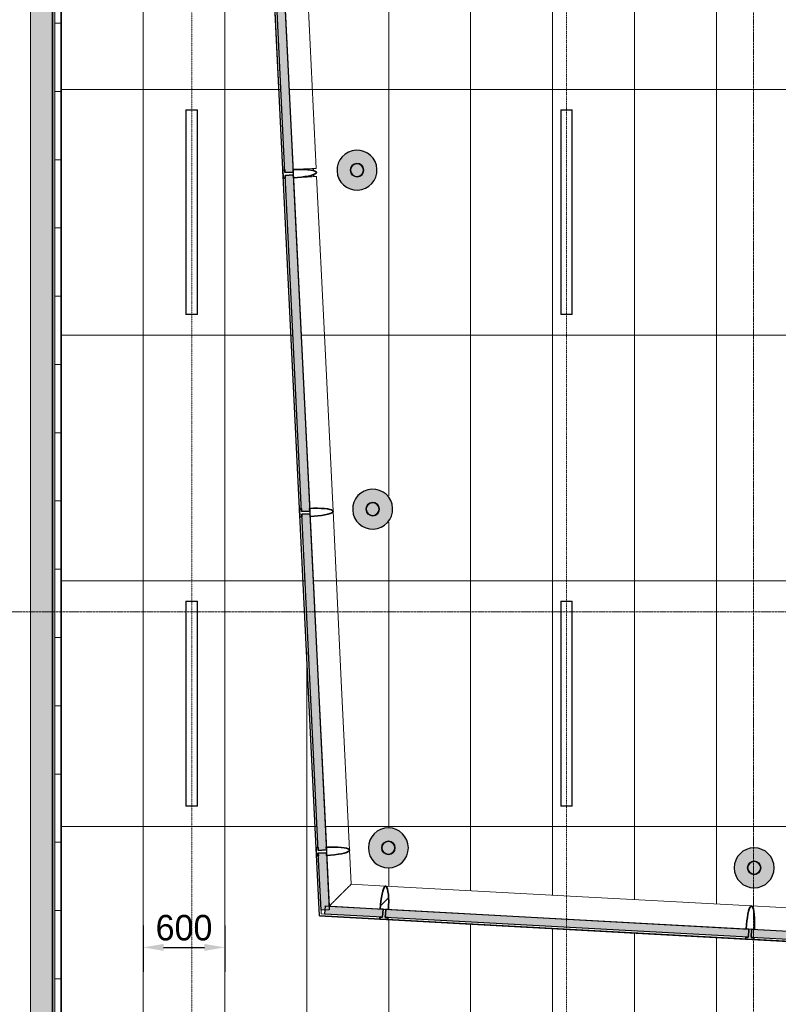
# Model space of a CAD drawing. Header units: millimetres. Extents: x 3625 to 171676, y -65096 to 217166.
# Tile 173 of 256: x 51195 to 56753, y 5453 to 12665. Entities that reach past the tile are written whole.
import ezdxf

# ---------------------------------------------------------------- set-up
doc = ezdxf.new("R2010")
doc.units = ezdxf.units.MM
doc.linetypes.add('gestippeld-fijn', pattern=[3, 1.5, -1.5])
doc.linetypes.add('stramien', pattern=[22.225, 12.7, -3.175, 3.175, -3.175])
for name, color, linetype, lineweight in [('A-ANNO-DIMS', 1, 'Continuous', 18), ('A-CLNG-SUSP', 5, 'Continuous', 25), ('A-DETL', 5, 'Continuous', 13), ('A-GENM', 6, 'Continuous', 18), ('A-GLAZ', 6, 'Continuous', 18), ('A-GLAZ-CWMG', 3, 'Continuous', 18), ('A-ROOF', 4, 'Continuous', 18), ('A-ROOF-PATT', 8, 'Continuous', 18), ('S-COLS', 6, 'Continuous', 18), ('S-GRID', 1, 'Continuous', 18)]:
    doc.layers.add(name, color=color, linetype=linetype, lineweight=lineweight)
doc.layers.add('ATN Houtenlatten plafond moduul 600x1200 mm', color=20, linetype='Continuous')
doc.styles.add('Frutiger_3', font='txt', dxfattribs={"height": 186.571782})
doc.dimstyles.new('00_KU_2_5mm_-_pijl', dxfattribs={"dimscale": 304.8, "dimtxt": 250, "dimasz": 0.492126, "dimexe": 0.590551, "dimexo": 0.0625, "dimgap": 0.164042, "dimtad": 1, "dimdec": 0, "dimzin": 0, "dimdsep": 46, "dimtxsty": 'Frutiger_3', "dimsah": 1, "dimcen": 0.09, "dimdle": 0.590551, "dimazin": 0, "dimtfac": 1, "dimtdec": 0, "dimtix": 1, "dimtmove": 0, "dimatfit": 3, "dimfxl": 0.590551, "dimfxlon": 1, "dimtvp": 1, "dimtolj": 1, "dimtzin": 0, "dimarcsym": 2})

# ---------------------------------------------------------------- blocks, each defined once
blk = doc.blocks.new('28_ABT-C_staal_hout kolom RV - gelam_ houten kolom $150-300-150 kwal GL32H-2892880-Plotview plafond eerste Verdieping - 1 op 100')
at = {"layer": 'S-COLS', "lineweight": 5}
h = blk.add_hatch(color=256, dxfattribs=at)
h.paths.add_polyline_path([(0, -146.5), (37.9, -141.5), (73.3, -126.9), (103.6, -103.6), (126.9, -73.3), (141.8, -35.9), (146.5, 0), (141.5, 37.9), (126.9, 73.3), (103.6, 103.6), (73.3, 126.9), (37.9, 141.5), (0, 146.5), (-37.9, 141.5), (-73.3, 126.9), (-103.6, 103.6), (-126.9, 73.3), (-141.5, 37.9), (-146.5, 0), (-141.5, -37.9), (-126.9, -73.3), (-103.6, -103.6), (-73.3, -126.9), (-37.9, -141.5)], flags=0)
h.paths.add_polyline_path([(0, -50.8), (-13.1, -49.1), (-25.4, -44), (-35.9, -35.9), (-45, -22.9), (-49.2, -11.9), (-50.8, 0), (-47.9, 16), (-44, 25.4), (-32.4, 38.6), (-22.9, 45), (-11.9, 49.2), (0, 50.8), (13.1, 49.1), (25.4, 44), (38.6, 32.4), (45, 22.9), (49.2, 11.9), (50.8, 0), (49.1, -13.1), (44, -25.4), (32.4, -38.6), (22.9, -45), (11.9, -49.2)], flags=0)
h.paths.add_polyline_path([(0, -45.8), (12.4, -44), (24.4, -38.5), (32.4, -32.4), (39.7, -22.9), (44.2, -11.9), (45.8, 0), (44, 12.4), (37.7, 25.4), (32.4, 32.4), (22.9, 39.7), (11.9, 44.2), (0, 45.8), (-13.1, 43.7), (-25.4, 37.7), (-32.4, 32.4), (-39.7, 22.9), (-44.2, 11.9), (-45.8, 0), (-43.7, -13.1), (-39.7, -22.9), (-29.9, -34.3), (-22.9, -39.7), (-11.9, -44.2)], flags=0)
at = {"layer": 'S-COLS', "color": 250, "lineweight": 25}
for start, end in [(0, 180), (180, 0)]:
    blk.add_arc((0, 0), 146.5, start, end, dxfattribs=at)
at = {"layer": 'S-COLS', "color": 170, "lineweight": 5}
for radius, start, end in [(50.8, 0, 180), (50.8, 180, 0), (45.8, 0, 180), (45.8, 180, 0)]:
    blk.add_arc((0, 0), radius, start, end, dxfattribs=at)
blk = doc.blocks.new('28_ABT-C_staal_hout kolom RV - gelam_ houten kolom $150-300-150 kwal GL32H-2892883-Plotview plafond eerste Verdieping - 1 op 100')
at = {"layer": 'S-COLS', "lineweight": 5}
h = blk.add_hatch(color=256, dxfattribs=at)
h.paths.add_polyline_path([(0, -146.5), (37.9, -141.5), (73.3, -126.9), (103.6, -103.6), (126.9, -73.3), (141.5, -37.9), (146.5, 0), (141.5, 37.9), (126.9, 73.3), (103.6, 103.6), (73.3, 126.9), (37.9, 141.5), (0, 146.5), (-37.9, 141.5), (-73.3, 126.9), (-103.6, 103.6), (-126.9, 73.3), (-141.5, 37.9), (-146.5, 0), (-141.5, -37.9), (-126.9, -73.3), (-103.6, -103.6), (-73.3, -126.9), (-37.9, -141.5)], flags=0)
h.paths.add_polyline_path([(0, -50.8), (-13.1, -49.1), (-25.4, -44), (-35.9, -35.9), (-45.1, -22.6), (-49.3, -11.6), (-50.8, 0.2), (-47.7, 16.5), (-43.6, 25.9), (-32.5, 38.6), (-21.3, 45.7), (-11.6, 49.3), (0.2, 50.8), (13.1, 49.1), (26.7, 43), (35.9, 35.9), (45.1, 22.6), (49.1, 13.1), (50.8, -0.2), (49.1, -13.1), (44, -25.4), (35.9, -35.9), (22.6, -45.1), (11.6, -49.3)], flags=0)
h.paths.add_polyline_path([(0, -45.8), (13.7, -43.5), (24.4, -38.5), (32.4, -32.4), (39.7, -22.9), (44.2, -11.9), (45.3, 3.5), (43.5, 13.7), (37.5, 25.7), (32.4, 32.4), (22.9, 39.7), (11.9, 44.2), (-0.2, 45.8), (-13.4, 43.6), (-25.7, 37.5), (-32.8, 31.9), (-39.7, 22.9), (-44.2, 11.9), (-45.3, -3.5), (-43.5, -13.7), (-38.7, -24.2), (-32.4, -32.4), (-22.9, -39.7), (-11.9, -44.2)], flags=0)
at = {"layer": 'S-COLS', "color": 250, "lineweight": 25}
for start, end in [(0, 180), (180, 0)]:
    blk.add_arc((0, 0), 146.5, start, end, dxfattribs=at)
at = {"layer": 'S-COLS', "color": 170, "lineweight": 5}
for radius, start, end in [(50.8, 0, 180), (50.8, 180, 0), (45.8, 0, 180), (45.8, 180, 0)]:
    blk.add_arc((0, 0), radius, start, end, dxfattribs=at)
blk = doc.blocks.new('28_ABT-C_staal_hout kolom RV - gelam_ houten kolom $150-300-150 kwal GL32H-2892885-Plotview plafond eerste Verdieping - 1 op 100')
at = {"layer": 'S-COLS', "lineweight": 5}
h = blk.add_hatch(color=256, dxfattribs=at)
h.paths.add_polyline_path([(0, -146.5), (37.9, -141.5), (73.3, -126.9), (103.6, -103.6), (126.9, -73.3), (141.5, -37.9), (146.5, 0), (140.1, 41.4), (126.9, 73.3), (103.6, 103.6), (73.3, 126.9), (37.9, 141.5), (0, 146.5), (-37.9, 141.5), (-73.3, 126.9), (-103.6, 103.6), (-126.9, 73.3), (-141.5, 37.9), (-146.5, 0), (-141.5, -37.9), (-126.9, -73.3), (-103.6, -103.6), (-73.3, -126.9), (-37.9, -141.5)], flags=0)
h.paths.add_polyline_path([(0, -50.8), (-13.1, -49.1), (-25.4, -44), (-35.9, -35.9), (-45.1, -22.6), (-49.3, -11.6), (-50.8, 0.2), (-47.7, 16.5), (-43.6, 25.9), (-32.5, 38.6), (-21.3, 45.7), (-11.6, 49.3), (0.2, 50.8), (13.1, 49.1), (26.7, 43), (35.9, 35.9), (45.1, 22.6), (49.1, 13.1), (50.8, -0.2), (49.1, -13.1), (44, -25.4), (35.9, -35.9), (22.6, -45.1), (11.6, -49.3)], flags=0)
h.paths.add_polyline_path([(0, -45.8), (13.7, -43.5), (24.4, -38.5), (32.4, -32.4), (39.7, -22.9), (44.2, -11.9), (45.3, 3.5), (43.5, 13.7), (37.5, 25.7), (32.4, 32.4), (22.9, 39.7), (11.9, 44.2), (-0.2, 45.8), (-13.4, 43.6), (-25.7, 37.5), (-32.8, 31.9), (-39.7, 22.9), (-44.2, 11.9), (-45.3, -3.5), (-43.5, -13.7), (-38.7, -24.2), (-32.4, -32.4), (-22.9, -39.7), (-11.9, -44.2)], flags=0)
at = {"layer": 'S-COLS', "color": 250, "lineweight": 25}
for start, end in [(0, 180), (180, 0)]:
    blk.add_arc((0, 0), 146.5, start, end, dxfattribs=at)
at = {"layer": 'S-COLS', "color": 170, "lineweight": 5}
for radius, start, end in [(50.8, 0, 180), (50.8, 180, 0), (45.8, 0, 180), (45.8, 180, 0)]:
    blk.add_arc((0, 0), radius, start, end, dxfattribs=at)
blk = doc.blocks.new('10844_ABT model nieuw_export 08-11-2012_rvt-1-Plotview plafond eerste Verdieping - 1 op 100')
at = {"color": 170, "lineweight": 5, "rotation": 2.647952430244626}
for name, p in [('28_ABT-C_staal_hout kolom RV - gelam_ houten kolom $150-300-150 kwal GL32H-2892883-Plotview plafond eerste Verdieping - 1 op 100', (7111, 11563.2)), ('28_ABT-C_staal_hout kolom RV - gelam_ houten kolom $150-300-150 kwal GL32H-2892885-Plotview plafond eerste Verdieping - 1 op 100', (7225.8, 9080.2))]:
    blk.add_blockref(name, p, dxfattribs=at)
at = {"color": 170, "lineweight": 5}
for p in [(7340.8, 6598.4), (10020.8, 6452.4)]:
    blk.add_blockref('28_ABT-C_staal_hout kolom RV - gelam_ houten kolom $150-300-150 kwal GL32H-2892880-Plotview plafond eerste Verdieping - 1 op 100', p, dxfattribs=at)
blk = doc.blocks.new('Rectangular Mullion - 36_KA_houten vliesgevel 170 randprofiel links glas 60-4728640-Plotview plafond eerste Verdieping - 1 op 100')
at = {"layer": 'A-GLAZ-CWMG'}
for p, q in [((8626.4, 6248), (10001.4, 6173.1)), ((8613.1, 6003.3), (9958.1, 5930.1))]:
    blk.add_line(p, q, dxfattribs=at)
blk = doc.blocks.new('Rectangular Mullion - 36_KA_houten vliesgevel 170 randprofiel links glas 60-6537937-Plotview plafond eerste Verdieping - 1 op 100')
at = {"layer": 'A-GLAZ-CWMG'}
for p, q in [((7069.1, 6332.7), (7320.9, 6319)), ((6835.2, 6100.1), (7277.6, 6076)), ((6849.5, 6114.3), (6876.5, 6112.8))]:
    blk.add_line(p, q, dxfattribs=at)
for points, knots in [([(7001.8, 6265.8), (7004, 6268), (7009.3, 6273.3), (7016, 6279.9), (7020.5, 6284.4), (7022, 6285.9)], [-0.429171, -0.429171, -0.429171, -0.429171, -0.3888889, -0.3333333, -0.3067837, -0.3067837, -0.3067837, -0.3067837]), ([(7028.6, 6292.5), (7029.5, 6293.4), (7031.1, 6295), (7033.5, 6297.3), (7035.8, 6299.6), (7038.1, 6301.9), (7040.6, 6304.4), (7042.4, 6306.1), (7043.4, 6307.1)], [-0.26600013, -0.26600013, -0.26600013, -0.26600013, -0.25, -0.23611111, -0.22222222, -0.20833333, -0.19444444, -0.17658914, -0.17658914, -0.17658914, -0.17658914]), ([(7049.2, 6312.9), (7049.3, 6313), (7050.2, 6313.9), (7051.7, 6315.5), (7053.9, 6317.6), (7055.9, 6319.6), (7058.6, 6322.3), (7063.1, 6326.8), (7066.8, 6330.4), (7069.1, 6332.7)], [-0.1411362, -0.1411362, -0.1411362, -0.1411362, -0.1388889, -0.125, -0.1111111, -0.0972222, -0.0833333, -0.0555556, 0, 0, 0, 0]), ([(6930.6, 6195), (6931.9, 6196.3), (6937.9, 6202.2), (6944.4, 6208.7), (6949.7, 6213.9), (6950.2, 6214.5)], [-0.8568631, -0.8568631, -0.8568631, -0.8568631, -0.8333333, -0.75, -0.739356, -0.739356, -0.739356, -0.739356]), ([(6957.3, 6221.6), (6959, 6223.2), (6966, 6230.1), (6972.9, 6237.1), (6978.2, 6242.4)], [-0.6966454, -0.6966454, -0.6966454, -0.6966454, -0.6666667, -0.5706946, -0.5706946, -0.5706946, -0.5706946]), ([(6980.8, 6244.9), (6986.9, 6251), (6993.6, 6257.6), (7000.1, 6264.1), (7000.6, 6264.6)], [-0.5555556, -0.5555556, -0.5555556, -0.5555556, -0.4444444, -0.4365161, -0.4365161, -0.4365161, -0.4365161]), ([(6906.8, 6171.3), (6911.4, 6175.9), (6918.6, 6183), (6925.8, 6190.2), (6928.3, 6192.7)], [-1, -1, -1, -1, -0.9166667, -0.8704462, -0.8704462, -0.8704462, -0.8704462])]:
    blk.add_open_spline(points, degree=3, knots=knots, dxfattribs=at)
blk = doc.blocks.new('Rectangular Mullion - 36_KA_houten vliesgevel 170 randprofiel links glas 60-4728800-Plotview plafond eerste Verdieping - 1 op 100')
at = {"layer": 'A-GLAZ-CWMG'}
for p, q in [((7320.9, 6319), (8626.4, 6248)), ((7337.5, 6072.7), (8613.1, 6003.3))]:
    blk.add_line(p, q, dxfattribs=at)
blk = doc.blocks.new('Rectangular Mullion - 36_KA_houten vliesgevel 170 randprofiel links glas 60-4728633-Plotview plafond eerste Verdieping - 1 op 100')
at = {"layer": 'A-GLAZ-CWMG'}
for p, q in [((10001.4, 6173.1), (11376.4, 6098.3)), ((10018, 5926.9), (11363.1, 5853.7))]:
    blk.add_line(p, q, dxfattribs=at)
blk = doc.blocks.new('Rectangular Mullion - 36_KA_houten vliesgevel 170 randprofiel links glas 60-4727908-Plotview plafond eerste Verdieping - 1 op 100')
at = {"layer": 'A-GLAZ-CWMG'}
for p, q in [((6751.4, 7810.7), (6692, 9021.9)), ((6996.1, 7822.6), (6935.2, 9063.9))]:
    blk.add_line(p, q, dxfattribs=at)
blk = doc.blocks.new('Rectangular Mullion - 36_KA_houten vliesgevel 170 randprofiel links glas 60-6537938-Plotview plafond eerste Verdieping - 1 op 100')
at = {"layer": 'A-GLAZ-CWMG'}
for p, q in [((7069.1, 6332.7), (7056.9, 6581.6)), ((6835.2, 6100.1), (6813.6, 6539.6)), ((6849.5, 6114.3), (6848.2, 6141.3))]:
    blk.add_line(p, q, dxfattribs=at)
for points, knots in [([(7028.7, 6292.5), (7028.7, 6292.5), (7027.9, 6291.8), (7026.8, 6290.6), (7025.3, 6289.2), (7023.8, 6287.7), (7022.7, 6286.6), (7022, 6285.9)], [-0.73241233, -0.73241233, -0.73241233, -0.73241233, -0.73214286, -0.71875, -0.71205357, -0.70535714, -0.69206245, -0.69206245, -0.69206245, -0.69206245]), ([(7049, 6312.7), (7048.7, 6312.5), (7047.8, 6311.6), (7046, 6309.8), (7044.4, 6308.1), (7043.4, 6307.2)], [-0.85714286, -0.85714286, -0.85714286, -0.85714286, -0.85267857, -0.83928571, -0.82180816, -0.82180816, -0.82180816, -0.82180816]), ([(6957.3, 6221.6), (6956.3, 6220.5), (6953.9, 6218.2), (6951.6, 6215.8), (6950.2, 6214.5)], [-0.30375685, -0.30375685, -0.30375685, -0.30375685, -0.28571429, -0.26114494, -0.26114494, -0.26114494, -0.26114494])]:
    blk.add_open_spline(points, degree=3, knots=knots, dxfattribs=at)
blk.add_open_spline([(6980.8, 6244.9), (6979.9, 6244), (6979.1, 6243.2), (6978.3, 6242.4)], degree=3, dxfattribs=at)
blk = doc.blocks.new('Rectangular Mullion - 36_KA_houten vliesgevel 170 randprofiel links glas 60-4727983-Plotview plafond eerste Verdieping - 1 op 100')
at = {"layer": 'A-GLAZ-CWMG'}
for p, q in [((6567.4, 11564.3), (6508.1, 12775.6)), ((6812.1, 11576.3), (6752.8, 12787.6))]:
    blk.add_line(p, q, dxfattribs=at)
at = {"layer": 'A-GLAZ-CWMG', "flags": 128}
blk.add_lwpolyline([(6642.3, 11568), (6668.9, 11569.3), (6694.8, 11570.6), (6719.4, 11571.8), (6742.1, 11572.9), (6762.4, 11573.9), (6779.7, 11574.7), (6793.6, 11575.4), (6803.8, 11575.9), (6810, 11576.2), (6812.1, 11576.3)], dxfattribs=at)
blk = doc.blocks.new('Rectangular Mullion - 36_KA_houten vliesgevel 170 randprofiel links glas 60-V4-Plotview plafond eerste Verdieping - 1 op 100')
at = {"layer": 'A-GLAZ-CWMG'}
for p, q in [((6689.1, 9081.8), (6629.7, 10293.1)), ((6935.2, 9063.9), (6874.4, 10305.1))]:
    blk.add_line(p, q, dxfattribs=at)
blk = doc.blocks.new('Rectangular Mullion - 36_KA_houten vliesgevel 170 randprofiel links glas 60-4728360-Plotview plafond eerste Verdieping - 1 op 100')
at = {"layer": 'A-GLAZ-CWMG'}
for p, q in [((6810.7, 6599.6), (6751.4, 7810.7)), ((7056.9, 6581.6), (6996.1, 7822.6))]:
    blk.add_line(p, q, dxfattribs=at)
blk = doc.blocks.new('Rectangular Mullion - 36_KA_houten vliesgevel 170 verticaal glas 60-V6-Plotview plafond eerste Verdieping - 1 op 100')
at = {"layer": 'A-GLAZ-CWMG', "lineweight": 35}
for p, q in [((-30, 30), (-10, 30)), ((-10, 30), (-10, -30)), ((10, 30), (30, 30)), ((10, -30), (10, 30)), ((-10, -30), (-30, -30)), ((-30, -30), (-30, -45)), ((-30, -45), (30, -45)), ((30, -30), (10, -30)), ((30, -45), (30, -30))]:
    blk.add_line(p, q, dxfattribs=at)
at = {"layer": 'A-GLAZ-CWMG', "lineweight": 35, "flags": 128}
blk.add_lwpolyline([(30, 30), (29.5, 59.5), (28.2, 88.1), (26, 115), (23, 139.3), (19.3, 160.2), (15, 177.2), (10.3, 189.7), (5.2, 197.4), (0, 200), (-5.2, 197.4), (-10.3, 189.7), (-15, 177.2), (-19.3, 160.2), (-23, 139.3), (-26, 115), (-28.2, 88.1), (-29.5, 59.5), (-30, 30)], dxfattribs=at)
blk = doc.blocks.new('Rectangular Mullion - 36_KA_houten vliesgevel 170 verticaal glas 60-V7-Plotview plafond eerste Verdieping - 1 op 100')
at = {"layer": 'A-GLAZ-CWMG', "lineweight": 35}
for p, q in [((-30, 30), (-10, 30)), ((-10, 30), (-10, -30)), ((10, 30), (30, 30)), ((10, -30), (10, 30)), ((-10, -30), (-30, -30)), ((-30, -30), (-30, -45)), ((-30, -45), (30, -45)), ((30, -30), (10, -30)), ((30, -45), (30, -30))]:
    blk.add_line(p, q, dxfattribs=at)
at = {"layer": 'A-GLAZ-CWMG', "lineweight": 35, "flags": 128}
blk.add_lwpolyline([(30, 30), (29.5, 59.5), (28.2, 88.1), (26, 115), (23, 139.3), (19.3, 160.2), (15, 177.2), (10.3, 189.7), (5.2, 197.4), (0, 200), (-5.2, 197.4), (-10.3, 189.7), (-15, 177.2), (-19.3, 160.2), (-23, 139.3), (-26, 115), (-28.2, 88.1), (-29.5, 59.5), (-30, 30)], dxfattribs=at)
blk = doc.blocks.new('Rectangular Mullion - 36_KA_houten vliesgevel 170 verticaal glas 60-4726866-Plotview plafond eerste Verdieping - 1 op 100')
at = {"layer": 'A-GLAZ-CWMG'}
h = blk.add_hatch(dxfattribs=at)
h.set_pattern_fill('FP_13', color=256, style=0, pattern_type=2)
h.set_pattern_definition([(311.885, (39588.7, 6507.4), (472.749, 423.95), []), (311.885, (39747.2, 6498.8), (896.699, -48.799), []), (311.885, (39430.2, 6516.06), (896.699, -48.799), [])])
h.paths.add_polyline_path([(30, 45), (30, 30), (10, 30), (10, -30), (30, -30), (28.2, -88.1), (23, -139.3), (19.3, -160.2), (15, -177.2), (10.3, -189.7), (5.2, -197.4), (0, -200), (-5.2, -197.4), (-10.3, -189.7), (-15, -177.2), (-19.3, -160.2), (-23, -139.3), (-28.2, -88.1), (-30, -30), (-10, -30), (-10, 30), (-30, 30), (-30, 45)], flags=0)
at = {"layer": 'A-GLAZ-CWMG', "lineweight": 35}
for p, q in [((30, 45), (-30, 45)), ((-30, 45), (-30, 30)), ((-30, 30), (-10, 30)), ((-10, 30), (-10, -30)), ((10, -30), (10, 30)), ((10, 30), (30, 30)), ((30, 30), (30, 45)), ((-10, -30), (-30, -30)), ((30, -30), (10, -30))]:
    blk.add_line(p, q, dxfattribs=at)
at = {"layer": 'A-GLAZ-CWMG', "lineweight": 35, "flags": 128}
blk.add_lwpolyline([(-30, -30), (-29.5, -59.5), (-28.2, -88.1), (-26, -115), (-23, -139.3), (-19.3, -160.2), (-15, -177.2), (-10.3, -189.7), (-5.2, -197.4), (0, -200), (5.2, -197.4), (10.3, -189.7), (15, -177.2), (19.3, -160.2), (23, -139.3), (26, -115), (28.2, -88.1), (29.5, -59.5), (30, -30)], dxfattribs=at)
blk = doc.blocks.new('Rectangular Mullion - 36_KA_houten vliesgevel 170 verticaal glas 60-V8-Plotview plafond eerste Verdieping - 1 op 100')
at = {"layer": 'A-GLAZ-CWMG', "lineweight": 35}
for p, q in [((30, 45), (-30, 45)), ((-30, 45), (-30, 30)), ((-30, 30), (-10, 30)), ((-10, 30), (-10, -30)), ((10, -30), (10, 30)), ((10, 30), (30, 30)), ((30, 30), (30, 45)), ((-10, -30), (-30, -30)), ((30, -30), (10, -30))]:
    blk.add_line(p, q, dxfattribs=at)
at = {"layer": 'A-GLAZ-CWMG', "lineweight": 35, "flags": 128}
blk.add_lwpolyline([(-30, -30), (-29.5, -59.5), (-28.2, -88.1), (-26, -115), (-23, -139.3), (-19.3, -160.2), (-15, -177.2), (-10.3, -189.7), (-5.2, -197.4), (0, -200), (5.2, -197.4), (10.3, -189.7), (15, -177.2), (19.3, -160.2), (23, -139.3), (26, -115), (28.2, -88.1), (29.5, -59.5), (30, -30)], dxfattribs=at)
blk = doc.blocks.new('27_KU_bovenkant dakrand luifel publiekshal 1 - 27_KU_bovenkant dakrand luifel publiekshal 2-3096147-Plotview plafond eerste Verdieping - 1 op 100')
at = {"layer": 'A-ROOF-PATT'}
h = blk.add_hatch(dxfattribs=at)
h.set_pattern_fill('FP_33', color=256, style=0, pattern_type=2)
h.set_pattern_definition([(0, (52166.63, 10139.3), (0, -500), [])])
h.paths.add_polyline_path([(4896.7, 3120.6), (4943.6, 3167.5), (4943.6, 17166.1), (4896.7, 17166.1), (4896.7, 3155.2)], flags=0)
h.paths.add_polyline_path([(6333.8, 16993.2), (6333.8, 17166.1), (6292.9, 17166.1), (6301.4, 16993.2), (6317.2, 16993.2)], flags=0)
h = blk.add_hatch(dxfattribs=at)
h.set_pattern_fill('FP_34', color=256, style=0, pattern_type=2)
h.set_pattern_definition([(270, (53171.87, 10962.64), (-500, -3e-14), [])])
h.paths.add_polyline_path([(6645.3, 11508.1), (6697.6, 11510.6), (6697.6, 11512.2), (6652.7, 11508.5)], flags=0)
h.paths.add_polyline_path([(6535.3, 16993.2), (6697.6, 16993.2), (6697.6, 17166.1), (6535.3, 17166.1), (6535.3, 17042.1)], flags=0)
h = blk.add_hatch(dxfattribs=at)
h.set_pattern_fill('FP_31', color=256, style=0, pattern_type=2)
h.set_pattern_definition([(270, (53278.05, 11043.8), (-500, -3e-14), [])])
h.paths.add_polyline_path([(6697.6, 11510.6), (6747.6, 11513.9), (6747.6, 11519.3), (6703.3, 11512.7), (6697.6, 11512.2), (6697.6, 11510.6)], flags=0)
h.paths.add_polyline_path([(6747.6, 11566.6), (6747.6, 11573.1), (6697.6, 11570.6), (6697.6, 11569), (6730, 11567.9), (6745.1, 11566.8)], flags=0)
h.paths.add_polyline_path([(6697.6, 16993.2), (6747.6, 16993.2), (6747.6, 17166.1), (6697.6, 17166.1), (6697.6, 17042.1)], flags=0)
at = {"layer": 'A-ROOF'}
for p, q in [((6697.6, 11569), (6697.6, 11570.7)), ((6747.6, 11573.1), (6747.6, 11566.6)), ((6697.6, 11510.6), (6697.6, 11512.2)), ((6747.6, 11519.3), (6747.6, 11513.1))]:
    blk.add_line(p, q, dxfattribs=at)
blk = doc.blocks.new('27_KU_dakgoot publiekshal - 27_KU_dakgoot publiekshal-3097409-Plotview plafond eerste Verdieping - 1 op 100')
at = {"layer": 'A-ROOF-PATT'}
for points in [[(4720.2, 2944.1), (4770.6, 2994.5), (4770.6, 17166.1), (4720.2, 17166.1), (4720.2, 3001)], [(34929.5, 2994.5), (35420.1, 2994.5), (35420.1, 3102.4), (4878.5, 3102.4), (4878.5, 17166.1), (4770.6, 17166.1), (4770.6, 2994.5), (33194.7, 2994.5)], [(34929.5, 3102.4), (35420.1, 3102.4), (35420.1, 3106.4), (4882.5, 3106.4), (4882.5, 17166.1), (4878.5, 17166.1), (4878.5, 3102.4), (33194.7, 3102.4)], [(34929.5, 3106.4), (35420.1, 3106.4), (35420.1, 3120.6), (4896.7, 3120.6), (4896.7, 17166.1), (4882.5, 17166.1), (4882.5, 3106.4), (33194.7, 3106.4)]]:
    blk.add_hatch(color=256, dxfattribs=at).paths.add_polyline_path(points, flags=0)
at = {"layer": 'A-ROOF'}
for p, q in [((4720.2, 17166.1), (4720.2, 2944.1)), ((4878.5, 3102.4), (4878.5, 17166.1)), ((4882.5, 3106.4), (4882.5, 17166.1)), ((4896.7, 3120.6), (4896.7, 17166.1))]:
    blk.add_line(p, q, dxfattribs=at)
blk = doc.blocks.new('System Panel - 36_KA_glas 60-7818194-Plotview plafond eerste Verdieping - 1 op 100')
at = {"layer": 'A-GLAZ'}
blk.add_hatch(color=256, dxfattribs=at).paths.add_polyline_path([(-1232.7, 30), (-1232.7, -30), (1232.7, -30), (1232.7, 30), (-1096.6, 30)], flags=0)
at = {"layer": 'A-GLAZ', "lineweight": 25}
for p, q in [((-1232.7, -30), (-1232.7, 30)), ((-1232.7, 30), (1232.7, 30)), ((1232.7, 30), (1232.7, -30)), ((1232.7, -30), (-1232.7, -30))]:
    blk.add_line(p, q, dxfattribs=at)
blk = doc.blocks.new('Rectangular Mullion - 36_KA_houten vliesgevel 170 randprofiel links glas 60-4728080-Plotview plafond eerste Verdieping - 1 op 100')
at = {"layer": 'A-GLAZ-CWMG'}
for p, q in [((6629.7, 10293.1), (6570.4, 11504.4)), ((6874.4, 10305.1), (6815.1, 11516.4))]:
    blk.add_line(p, q, dxfattribs=at)
at = {"layer": 'A-GLAZ-CWMG', "flags": 128}
blk.add_lwpolyline([(6815.1, 11516.4), (6813, 11516.3), (6806.8, 11516), (6796.6, 11515.5), (6782.6, 11514.8), (6765.3, 11513.9), (6745.1, 11512.9), (6722.4, 11511.8), (6697.7, 11510.6), (6671.8, 11509.4), (6645.3, 11508.1)], dxfattribs=at)
blk = doc.blocks.new('Rectangular Mullion - 36_KA_houten vliesgevel 170 verticaal glas 60-6039852-Plotview plafond eerste Verdieping - 1 op 100')
at = {"layer": 'A-GLAZ-CWMG', "lineweight": 35}
for p, q in [((-30, 30), (-10, 30)), ((-10, 30), (-10, -30)), ((10, 30), (30, 30)), ((10, -30), (10, 30)), ((-10, -30), (-30, -30)), ((-30, -30), (-30, -45)), ((-30, -45), (30, -45)), ((30, -30), (10, -30)), ((30, -45), (30, -30))]:
    blk.add_line(p, q, dxfattribs=at)
at = {"layer": 'A-GLAZ-CWMG', "lineweight": 35, "flags": 128}
blk.add_lwpolyline([(30, 30), (29.5, 59.5), (28.2, 88.1), (26, 115), (23, 139.3), (19.3, 160.2), (15, 177.2), (10.3, 189.7), (5.2, 197.4), (0, 200), (-5.2, 197.4), (-10.3, 189.7), (-15, 177.2), (-19.3, 160.2), (-23, 139.3), (-26, 115), (-28.2, 88.1), (-29.5, 59.5), (-30, 30)], dxfattribs=at)
blk = doc.blocks.new('System Panel - 36_KA_glas 60-7818061-Plotview plafond eerste Verdieping - 1 op 100')
at = {"layer": 'A-GLAZ'}
blk.add_hatch(color=256, dxfattribs=at).paths.add_polyline_path([(211.3, -30), (211.3, 30), (-211.3, 30), (-211.3, -30), (84.4, -30)], flags=0)
at = {"layer": 'A-GLAZ', "lineweight": 25}
for p, q in [((-211.3, -30), (-211.3, 30)), ((-211.3, 30), (211.3, 30)), ((211.3, 30), (211.3, -30)), ((211.3, -30), (-211.3, -30))]:
    blk.add_line(p, q, dxfattribs=at)
blk = doc.blocks.new('System Panel - 36_KA_glas 60-7818062-Plotview plafond eerste Verdieping - 1 op 100')
at = {"layer": 'A-GLAZ'}
blk.add_hatch(color=256, dxfattribs=at).paths.add_polyline_path([(1332.2, -30), (1332.2, 30), (-1332.2, 30), (-1332.2, -30), (1127, -30)], flags=0)
at = {"layer": 'A-GLAZ', "lineweight": 25}
for p, q in [((-1332.2, -30), (-1332.2, 30)), ((-1332.2, 30), (1332.2, 30)), ((1332.2, 30), (1332.2, -30)), ((1332.2, -30), (-1332.2, -30))]:
    blk.add_line(p, q, dxfattribs=at)
blk = doc.blocks.new('System Panel - 36_KA_glas 60-7818063-Plotview plafond eerste Verdieping - 1 op 100')
at = {"layer": 'A-GLAZ'}
blk.add_hatch(color=256, dxfattribs=at).paths.add_polyline_path([(1367, -30), (1367, 30), (-1367, 30), (-1367, -30), (1093, -30)], flags=0)
at = {"layer": 'A-GLAZ', "lineweight": 25}
for p, q in [((-1367, -30), (-1367, 30)), ((-1367, 30), (1367, 30)), ((1367, 30), (1367, -30)), ((1367, -30), (-1367, -30))]:
    blk.add_line(p, q, dxfattribs=at)
blk = doc.blocks.new('System Panel - 36_KA_glas 60-7818195-Plotview plafond eerste Verdieping - 1 op 100')
at = {"layer": 'A-GLAZ'}
blk.add_hatch(color=256, dxfattribs=at).paths.add_polyline_path([(-209.8, 30), (-209.8, -30), (209.8, -30), (209.8, 30), (-31, 30)], flags=0)
at = {"layer": 'A-GLAZ', "lineweight": 25}
for p, q in [((-209.8, -30), (-209.8, 30)), ((-209.8, 30), (209.8, 30)), ((209.8, 30), (209.8, -30)), ((209.8, -30), (-209.8, -30))]:
    blk.add_line(p, q, dxfattribs=at)
blk = doc.blocks.new('System Panel - 36_KA_glas 60-7818196-Plotview plafond eerste Verdieping - 1 op 100')
at = {"layer": 'A-GLAZ'}
blk.add_hatch(color=256, dxfattribs=at).paths.add_polyline_path([(-1232.6, 30), (-1232.6, -30), (1232.6, -30), (1232.6, 30), (-982.2, 30)], flags=0)
at = {"layer": 'A-GLAZ', "lineweight": 25}
for p, q in [((-1232.6, -30), (-1232.6, 30)), ((-1232.6, 30), (1232.6, 30)), ((1232.6, 30), (1232.6, -30)), ((1232.6, -30), (-1232.6, -30))]:
    blk.add_line(p, q, dxfattribs=at)
blk = doc.blocks.new('System Panel - 36_KA_glas 60-7818197-Plotview plafond eerste Verdieping - 1 op 100')
at = {"layer": 'A-GLAZ'}
blk.add_hatch(color=256, dxfattribs=at).paths.add_polyline_path([(-1232.7, 30), (-1232.7, -30), (1232.7, -30), (1232.7, 30), (-911.6, 30)], flags=0)
at = {"layer": 'A-GLAZ', "lineweight": 25}
for p, q in [((-1232.7, -30), (-1232.7, 30)), ((-1232.7, 30), (1232.7, 30)), ((1232.7, 30), (1232.7, -30)), ((1232.7, -30), (-1232.7, -30))]:
    blk.add_line(p, q, dxfattribs=at)
blk = doc.blocks.new('63_KA_Etaloid armatuur - 1500 mm-14435909-Plotview plafond eerste Verdieping - 1 op 100')
at = {"layer": 'A-GENM'}
for p, q in [((-750, 42.5), (-750, -42.5)), ((750, 42.5), (-750, 42.5)), ((-747.5, 40), (-747.5, -40)), ((747.5, 40), (-747.5, 40)), ((747.5, -40), (747.5, 40)), ((750, -42.5), (750, 42.5)), ((-750, -42.5), (750, -42.5)), ((-747.5, -40), (747.5, -40))]:
    blk.add_line(p, q, dxfattribs=at)
blk = doc.blocks.new('*D681')
at = {"layer": 'A-ANNO-DIMS', "color": 0, "lineweight": -2, "transparency": 16777216}
for p, q in [((75968.5, -55818.9), (75968.5, -56159.8)), ((76568.5, -55818.9), (76568.5, -56159.8)), ((76118.5, -55979.8), (76418.5, -55979.8))]:
    blk.add_line(p, q, dxfattribs=at)
at = {"layer": 'A-ANNO-DIMS', "color": 0, "transparency": 16777216}
for points in [[(76118.5, -55954.8), (76118.5, -56004.8), (75968.5, -55979.8)], [(76418.5, -55954.8), (76418.5, -56004.8), (76568.5, -55979.8)]]:
    blk.add_solid(points, dxfattribs=at)
at = {"layer": 'Defpoints', "color": 0, "transparency": 16777216}
for p in [(75968.5, -55799.8), (76568.5, -55799.8), (76568.5, -55979.8)]:
    blk.add_point(p, dxfattribs=at)
at = {"layer": 'A-ANNO-DIMS', "color": 0, "transparency": 16777216, "insert": (76268.5, -55836.5), "char_height": 186.57, "attachment_point": 5, "style": 'Frutiger_3'}
blk.add_mtext('\\A1;600', dxfattribs=at)
blk = doc.blocks.new('A$C49543151')
at = {"layer": 'A-CLNG-SUSP'}
for p, q in [((-30207, -13807), (-30207, 208)), ((-28315.4, -10862.4), (-18210.4, -11412.2))]:
    blk.add_line(p, q, dxfattribs=at)
at = {"layer": 'A-DETL', "linetype": 'gestippeld-fijn'}
for p, q in [((-29250.6, -16524.3), (-29250.6, 1175.7)), ((-26504.8, -15524.3), (-26504.8, 1175.7))]:
    blk.add_line(p, q, dxfattribs=at)
at = {"layer": 'A-DETL'}
for p, q in [((-29607, 203.9), (-29607, -13807)), ((-29007, -13807), (-29007, 203.9)), ((-26607, -10709.7), (-26607, -43.9)), ((-26007, -43.9), (-26007, -10742.4)), ((-25407, -43.9), (-25407, -10775)), ((-27807, -7784.8), (-27807, -213.9)), ((-27207, -213.9), (-27207, -10677.1)), ((-28597.1, -4807), (-30207, -4807)), ((-4, -4807), (-28537, -4807)), ((-28508.9, -6607), (-30207, -6607)), ((-4, -6607), (-28448.8, -6607)), ((-27807, -10212), (-27807, -7977.6)), ((-28420.7, -8407), (-30207, -8407)), ((-4, -8407), (-28360.6, -8407)), ((-28407, -13807), (-28407, -8927)), ((-28332.5, -10207), (-30207, -10207)), ((-4, -10207), (-28272.4, -10207)), ((-27807, -10644.4), (-27807, -10509.4)), ((-27807, -13807), (-27807, -10889.8)), ((-27207, -10922.7), (-27207, -13807)), ((-26607, -13807), (-26607, -10955.1)), ((-26007, -10988), (-26007, -13807)), ((-25407, -11020.4), (-25407, -13807))]:
    blk.add_line(p, q, dxfattribs=at)
at = {"layer": 'A-GENM', "rotation": 90.00000000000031}
for p in [(-29250.6, -5707), (-26504.8, -5707), (-29250.6, -9307), (-26504.8, -9307)]:
    blk.add_blockref('63_KA_Etaloid armatuur - 1500 mm-14435909-Plotview plafond eerste Verdieping - 1 op 100', p, dxfattribs=at)
at = {"layer": 'A-ANNO-DIMS'}
dim = blk.add_linear_dim(base=(-29007, -11092.7), p1=(-29607, -10912.7), p2=(-29007, -10912.7), dimstyle='00_KU_2_5mm_-_pijl', override={"dimpost": '<>', "dimfxl": 600}, dxfattribs=at)
dim.commit()
dim.dimension.update_dxf_attribs({"geometry": '*D681', "text_midpoint": (-29307, -10949.4), "insert": (-105575.4, 44887.1)})

msp = doc.modelspace()

# ---------------------------------------------------------------- linework, layer by layer
at = {"layer": 'A-CLNG-SUSP'}
for p, q in [((51499, 3155.2), (51499, 17170.2)), ((53348.4, 11559.3), (53347.6, 11575.3)), ((53350.5, 11515.4), (53349.7, 11531.4)), ((53390.6, 6099.8), (63495.6, 5549.9))]:
    msp.add_line(p, q, dxfattribs=at)
at = {"layer": 'A-DETL', "lineweight": 18}
msp.add_line((53899, 6317.8), (53899, 6452.8), dxfattribs=at)
at = {"layer": 'ATN Houtenlatten plafond moduul 600x1200 mm', "color": 7}
for points in [[(53303.1, 16993.2), (53303.1, 17166.1), (51499, 17166.1), (51499, 3155.2), (81954, 3155.2), (81954, 4545.5), (53390.6, 6099.8), (52856.9, 16993.2)], [(52935.6, 16918.2), (53462.2, 6171.3), (81957.6, 4620.7), (81957.6, 4981.5), (81706, 4981.5), (81706, 16962.2), (56604.5, 16962.2), (56604.5, 16948.2), (56574.5, 16948.2), (56574.5, 16918.2)]]:
    msp.add_lwpolyline(points, close=True, dxfattribs=at)
at = {"layer": 'S-GRID', "linetype": 'stramien'}
for p, q in [((56572, 41627.6), (56572, -3246.7)), ((45331.5, 8328.2), (111342, 8328.2))]:
    msp.add_line(p, q, dxfattribs=at)

# ---------------------------------------------------------------- block references
at = {"color": 250, "lineweight": 5}
msp.add_blockref('10844_ABT model nieuw_export 08-11-2012_rvt-1-Plotview plafond eerste Verdieping - 1 op 100', (46555.4, 0), dxfattribs=at)
msp.add_blockref('A$C49543151', (81706, 16962.2))
at = {"layer": 'A-GLAZ'}
for name, p, rotation in [('System Panel - 36_KA_glas 60-7818194-Plotview plafond eerste Verdieping - 1 op 100', (53108.5, 12777.8), 92.80517924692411), ('System Panel - 36_KA_glas 60-7818197-Plotview plafond eerste Verdieping - 1 op 100', (53230.1, 10295.3), 92.80517924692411), ('System Panel - 36_KA_glas 60-7818196-Plotview plafond eerste Verdieping - 1 op 100', (53351.7, 7812.9), 92.80517924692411), ('System Panel - 36_KA_glas 60-7818195-Plotview plafond eerste Verdieping - 1 op 100', (53423.3, 6352.3), 92.80517924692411), ('System Panel - 36_KA_glas 60-7818061-Plotview plafond eerste Verdieping - 1 op 100', (53644.5, 6131.3), 356.885355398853), ('System Panel - 36_KA_glas 60-7818062-Plotview plafond eerste Verdieping - 1 op 100', (55205.7, 6046.4), 356.885355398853), ('System Panel - 36_KA_glas 60-7818063-Plotview plafond eerste Verdieping - 1 op 100', (57921, 5898.6), 356.885355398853)]:
    msp.add_blockref(name, p, dxfattribs=dict(at, rotation=rotation))
at = {"layer": 'A-GLAZ-CWMG'}
for name in ['Rectangular Mullion - 36_KA_houten vliesgevel 170 randprofiel links glas 60-4727983-Plotview plafond eerste Verdieping - 1 op 100', 'Rectangular Mullion - 36_KA_houten vliesgevel 170 randprofiel links glas 60-4728080-Plotview plafond eerste Verdieping - 1 op 100', 'Rectangular Mullion - 36_KA_houten vliesgevel 170 randprofiel links glas 60-V4-Plotview plafond eerste Verdieping - 1 op 100', 'Rectangular Mullion - 36_KA_houten vliesgevel 170 randprofiel links glas 60-4727908-Plotview plafond eerste Verdieping - 1 op 100', 'Rectangular Mullion - 36_KA_houten vliesgevel 170 randprofiel links glas 60-4728360-Plotview plafond eerste Verdieping - 1 op 100', 'Rectangular Mullion - 36_KA_houten vliesgevel 170 randprofiel links glas 60-6537938-Plotview plafond eerste Verdieping - 1 op 100', 'Rectangular Mullion - 36_KA_houten vliesgevel 170 randprofiel links glas 60-6537937-Plotview plafond eerste Verdieping - 1 op 100', 'Rectangular Mullion - 36_KA_houten vliesgevel 170 randprofiel links glas 60-4728800-Plotview plafond eerste Verdieping - 1 op 100', 'Rectangular Mullion - 36_KA_houten vliesgevel 170 randprofiel links glas 60-4728640-Plotview plafond eerste Verdieping - 1 op 100', 'Rectangular Mullion - 36_KA_houten vliesgevel 170 randprofiel links glas 60-4728633-Plotview plafond eerste Verdieping - 1 op 100']:
    msp.add_blockref(name, (46555.4, 0), dxfattribs=at)
at = {"layer": 'A-GLAZ-CWMG', "extrusion": (0, 0, -1)}
for name, p, rotation in [('Rectangular Mullion - 36_KA_houten vliesgevel 170 verticaal glas 60-6039852-Plotview plafond eerste Verdieping - 1 op 100', (-53169.3, 11536.5), 87.19482075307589), ('Rectangular Mullion - 36_KA_houten vliesgevel 170 verticaal glas 60-V6-Plotview plafond eerste Verdieping - 1 op 100', (-53290.9, 9054.1), 87.19482075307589), ('Rectangular Mullion - 36_KA_houten vliesgevel 170 verticaal glas 60-V7-Plotview plafond eerste Verdieping - 1 op 100', (-53412.5, 6571.8), 87.19482075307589), ('Rectangular Mullion - 36_KA_houten vliesgevel 170 verticaal glas 60-4726866-Plotview plafond eerste Verdieping - 1 op 100', (-53865.5, 6119.3), 183.114644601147), ('Rectangular Mullion - 36_KA_houten vliesgevel 170 verticaal glas 60-V8-Plotview plafond eerste Verdieping - 1 op 100', (-56546, 5973.4), 183.114644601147)]:
    msp.add_blockref(name, p, dxfattribs=dict(at, rotation=rotation))
at = {"layer": 'A-ROOF'}
for name in ['27_KU_dakgoot publiekshal - 27_KU_dakgoot publiekshal-3097409-Plotview plafond eerste Verdieping - 1 op 100', '27_KU_bovenkant dakrand luifel publiekshal 1 - 27_KU_bovenkant dakrand luifel publiekshal 2-3096147-Plotview plafond eerste Verdieping - 1 op 100']:
    msp.add_blockref(name, (46555.4, 0), dxfattribs=at)

doc.saveas('drawing.dxf')
